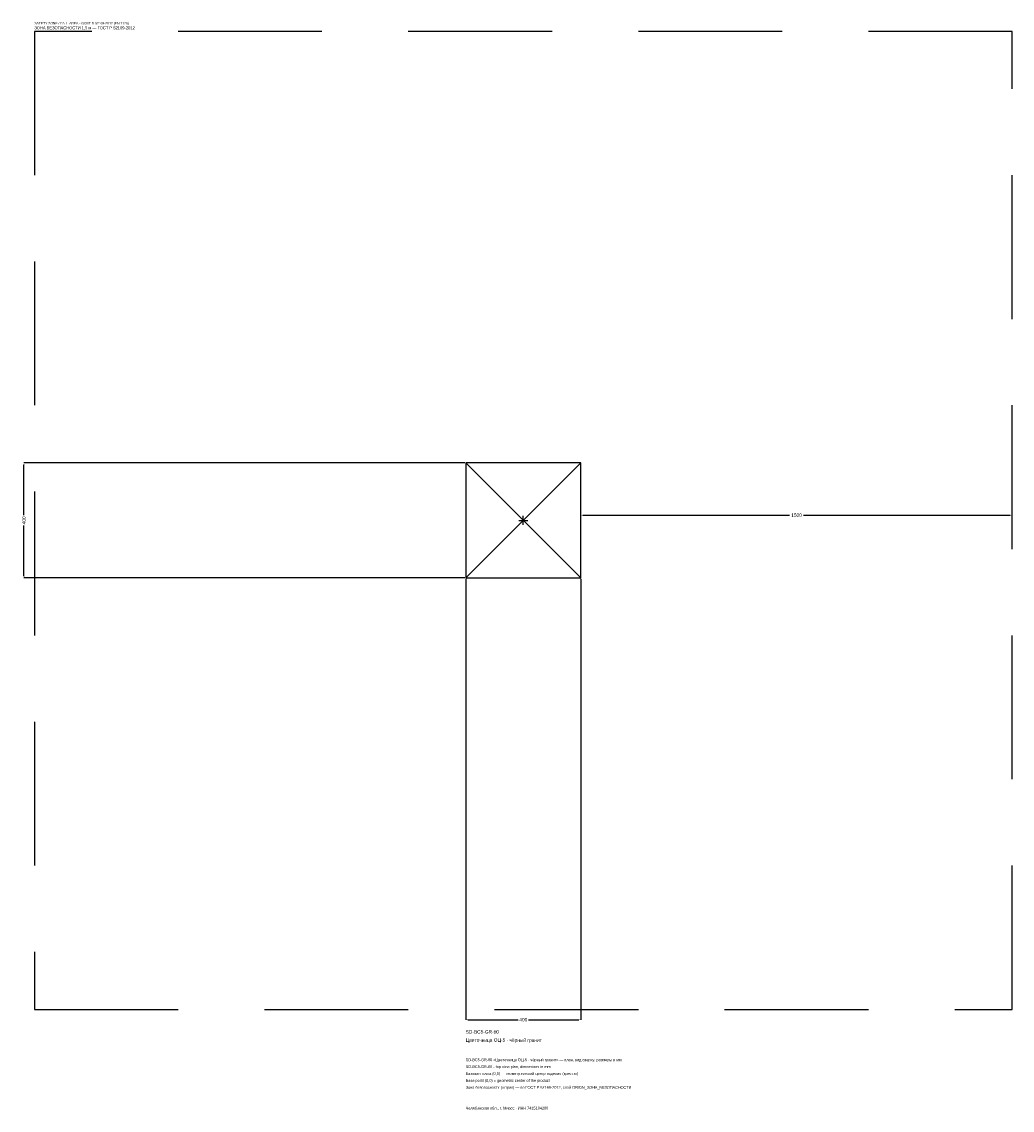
# Model space of a CAD drawing. Header units: metres. Extents: x -1744 to 1700, y -2050 to 1733.
import ezdxf

# ---------------------------------------------------------------- set-up
doc = ezdxf.new("R2010")
doc.units = ezdxf.units.M
doc.linetypes.add('DASHED', pattern=[800, 500, -300])
for name, color, linetype in [('ЗСК_ДАННЫЕ', 3, 'Continuous'), ('ЗСК_ЗОНА_БЕЗОПАСНОСТИ', 1, 'Continuous'), ('ЗСК_КОНТУР', 7, 'Continuous'), ('ЗСК_РАЗМЕРЫ', 8, 'Continuous')]:
    doc.layers.add(name, color=color, linetype=linetype)
doc.dimstyles.new('ORION', dxfattribs={"dimtxt": 12, "dimasz": 7.2, "dimexe": 1.25, "dimexo": 3.6, "dimtad": 1, "dimdec": 0, "dimcen": 2.5, "dimazin": 3, "dimtfac": 1, "dimtmove": 0, "dimatfit": 3})

# ---------------------------------------------------------------- blocks, each defined once
blk = doc.blocks.new('_CLOSEDFILLED')
at = {"color": 0, "linetype": 'BYBLOCK'}
blk.add_solid([(-1, 0.16), (0, 0), (-1, -0.16)], dxfattribs=at)
blk = doc.blocks.new('*D1')
for p, q in [((-200, -203.6), (-200, -1736)), ((200, -203.6), (200, -1736)), ((-192.8, -1736), (-18, -1736)), ((18, -1736), (192.8, -1736))]:
    blk.add_line(p, q)
at = {"layer": 'Defpoints'}
for p in [(-200, -200), (200, -200), (-200, -1736)]:
    blk.add_point(p, dxfattribs=at)
at = {"layer": 'ЗСК_РАЗМЕРЫ', "xscale": 7.199999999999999, "yscale": 7.199999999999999, "rotation": 180}
blk.add_blockref('_CLOSEDFILLED', (-200, -1736), dxfattribs=at)
at = {"layer": 'ЗСК_РАЗМЕРЫ', "xscale": 7.199999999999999, "yscale": 7.199999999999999}
blk.add_blockref('_CLOSEDFILLED', (200, -1736), dxfattribs=at)
at = {"layer": 'ЗСК_РАЗМЕРЫ', "insert": (0, -1736), "char_height": 12, "attachment_point": 5}
blk.add_mtext('400', dxfattribs=at)
blk = doc.blocks.new('*D2')
for p, q in [((-203.6, 200), (-1736, 200)), ((-1736, 18), (-1736, 192.8)), ((-1736, -192.8), (-1736, -18)), ((-203.6, -200), (-1736, -200))]:
    blk.add_line(p, q)
at = {"layer": 'Defpoints'}
for p in [(-200, 200), (-1736, -200), (-200, -200)]:
    blk.add_point(p, dxfattribs=at)
at = {"layer": 'ЗСК_РАЗМЕРЫ', "xscale": 7.199999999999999, "yscale": 7.199999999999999}
for p, rotation in [((-1736, 200), 90), ((-1736, -200), 270)]:
    blk.add_blockref('_CLOSEDFILLED', p, dxfattribs=dict(at, rotation=rotation))
at = {"layer": 'ЗСК_РАЗМЕРЫ', "insert": (-1736, 0), "char_height": 12, "attachment_point": 5, "rotation": 90}
blk.add_mtext('400', dxfattribs=at)
blk = doc.blocks.new('*D3')
for p, q in [((200, 3.6), (200, 18)), ((207.2, 18), (926, 18)), ((974, 18), (1692.8, 18)), ((1700, 3.6), (1700, 18))]:
    blk.add_line(p, q)
at = {"layer": 'Defpoints'}
for p in [(200, 18), (200, 0), (1700, 0)]:
    blk.add_point(p, dxfattribs=at)
at = {"layer": 'ЗСК_РАЗМЕРЫ', "xscale": 7.199999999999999, "yscale": 7.199999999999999, "rotation": 180}
blk.add_blockref('_CLOSEDFILLED', (200, 18), dxfattribs=at)
at = {"layer": 'ЗСК_РАЗМЕРЫ', "xscale": 7.199999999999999, "yscale": 7.199999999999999}
blk.add_blockref('_CLOSEDFILLED', (1700, 18), dxfattribs=at)
at = {"layer": 'ЗСК_РАЗМЕРЫ', "insert": (950, 18), "char_height": 12, "attachment_point": 5}
blk.add_mtext('1500', dxfattribs=at)
blk = doc.blocks.new('ОРИОН SD-BC5-GR-60 Цветочница ОЦ-5 · чёрный гранит')
at = {"layer": 'ЗСК_ЗОНА_БЕЗОПАСНОСТИ', "linetype": 'DASHED'}
blk.add_lwpolyline([(-1700, -1700), (1700, -1700), (1700, 1700), (-1700, 1700)], close=True, dxfattribs=at)
at = {"layer": 'ЗСК_КОНТУР'}
for p, q in [((-200, -200), (200, 200)), ((-200, 200), (200, -200))]:
    blk.add_line(p, q, dxfattribs=at)
blk.add_lwpolyline([(-200, -200), (200, -200), (200, 200), (-200, 200)], close=True, dxfattribs=at)
at = {"layer": 'ЗСК_РАЗМЕРЫ'}
for p, q in [((-16, 0), (16, 0)), ((0, -16), (0, 16))]:
    blk.add_line(p, q, dxfattribs=at)
at = {"layer": 'ЗСК_ДАННЫЕ'}
for tag, p in [('АРТИКУЛ', (-200, -1784)), ('НАИМЕНОВАНИЕ', (-200, -1812.8))]:
    blk.add_attdef(tag, p, '', height=12, dxfattribs=at)
at = {"layer": 'ЗСК_ДАННЫЕ', "flags": 1}
for tag, p in [('ПРОИЗВОДИТЕЛЬ', (-200, -1841.6)), ('ТЕЛЕФОН', (-200, -1870.4)), ('САЙТ', (-200, -1928)), ('АДРЕС', (-200, -1956.8)), ('РЕКВИЗИТЫ', (-200, -1985.6)), ('ГАБАРИТЫ', (-200, -2014.4)), ('ЗОНА_БЕЗОПАСНОСТИ', (-200, -2043.2))]:
    blk.add_attdef(tag, p, '', height=12, dxfattribs=at)
at = {"layer": 'ЗСК_ЗОНА_БЕЗОПАСНОСТИ', "color": 1}
for s, height, p in [('SAFETY ZONE / FALL AREA - GOST R 52169-2012 (EN 1176)', 8.4, (-1700, 1724)), ('ЗОНА БЕЗОПАСНОСТИ 1,5 м — ГОСТ Р 52169-2012', 10.2, (-1700, 1707.2))]:
    blk.add_text(s, height=height, dxfattribs=at).set_placement(p)
at = {"layer": 'ЗСК_РАЗМЕРЫ'}
dim = blk.add_linear_dim(base=(-1736, -200), p1=(-200, -200), p2=(-200, 200), angle=90, dimstyle='ORION', dxfattribs=at)
dim.commit()
dim.dimension.update_dxf_attribs({"geometry": '*D2', "text_midpoint": (-1736, 0)})
for base, p1, p2, picture, middle in [((200, 18), (200, 0), (1700, 0), '*D3', (950, 18)), ((-200, -1736), (-200, -200), (200, -200), '*D1', (0, -1736))]:
    dim = blk.add_linear_dim(base=base, p1=p1, p2=p2, dimstyle='ORION', dxfattribs=at)
    dim.commit()
    dim.dimension.update_dxf_attribs({"geometry": picture, "text_midpoint": middle})

msp = doc.modelspace()

# ---------------------------------------------------------------- block references
msp.add_blockref('ОРИОН SD-BC5-GR-60 Цветочница ОЦ-5 · чёрный гранит', (0, 0)).add_auto_attribs({'АРТИКУЛ': 'SD-BC5-GR-60', 'НАИМЕНОВАНИЕ': 'Цветочница ОЦ-5 · чёрный гранит'})

# ---------------------------------------------------------------- texts
at = {"layer": 'ЗСК_ДАННЫЕ', "color": 3}
for s, p in [('SD-BC5-GR-60 «Цветочница ОЦ-5 · чёрный гранит» — план, вид сверху, размеры в мм', (-200, -1880)), ('SD-BC5-GR-60 - top view plan, dimensions in mm', (-200, -1904)), ('Челябинская обл., г. Миасс · ИНН 7415104200', (-200, -2048))]:
    msp.add_text(s, height=9.6, dxfattribs=at).set_placement(p)
at = {"layer": 'ЗСК_ДАННЫЕ', "color": 7}
for s, p in [('Базовая точка (0,0) — геометрический центр изделия (крестик)', (-200, -1928)), ('Base point (0,0) = geometric center of the product', (-200, -1952))]:
    msp.add_text(s, height=9.6, dxfattribs=at).set_placement(p)
at = {"layer": 'ЗСК_ДАННЫЕ', "color": 1}
msp.add_text('Зона безопасности (штрих) — по ГОСТ Р 52169-2012, слой ORION_ЗОНА_БЕЗОПАСНОСТИ', height=9.6, dxfattribs=at).set_placement((-200, -1976))

doc.saveas('drawing.dxf')
